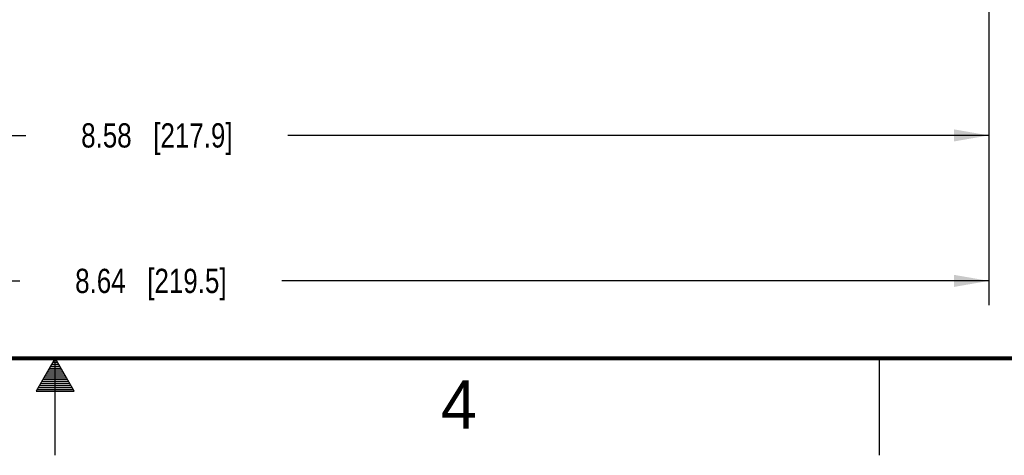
# Model space of a CAD drawing. Header units: inches. Extents: x 0 to 34, y 0 to 22.
# Tile 53 of 101: x 16.8 to 21.9, y 0 to 2.2. Entities that reach past the tile are written whole.
import ezdxf

# ---------------------------------------------------------------- set-up
doc = ezdxf.new("R2010")
doc.units = ezdxf.units.IN
doc.header["$LTSCALE"] = 1.87
doc.header["$MEASUREMENT"] = 0
doc.layers.get('0').update_dxf_attribs({"linetype": 'CONTINUOUS'})
doc.layers.add('DIMENSIONS', color=7, linetype='CONTINUOUS')
doc.styles.get("Standard").update_dxf_attribs({"font": 'txt', "width": 0.8})
doc.styles.add('TEXTSTYLE_2', font='txt')
doc.dimstyles.new('DIMSTYLE_1', dxfattribs={"dimtxt": 0.125, "dimasz": 0.18, "dimexe": 0.125, "dimexo": 0.0625, "dimgap": 0.0625, "dimtad": 0, "dimtih": 1, "dimtoh": 1, "dimzin": 4, "dimdsep": 46, "dimtxsty": 'STANDARD', "dimblk": '_FILLED', "dimblk1": '_FILLED', "dimblk2": '_FILLED', "dimcen": 0.09, "dimazin": 1, "dimtp": 0.001, "dimtm": 0.001, "dimtfac": 1, "dimtofl": 0, "dimtmove": 0, "dimatfit": 3, "dimldrblk": '_FILLED', "dimfxl": 1, "dimtolj": 1, "dimtzin": 4, "dimarcsym": 0})

# ---------------------------------------------------------------- blocks, each defined once
blk = doc.blocks.new('_FILLED')
at = {"color": 0, "linetype": 'BYBLOCK'}
blk.add_solid([(0, 0), (-1, 0.174), (-1, -0.174)], dxfattribs=at)
blk = doc.blocks.new('*D12')
at = {"layer": 'DIMENSIONS', "color": 2, "linetype": 'CONTINUOUS'}
for p, q in [((13.2345, 3.2766), (13.2345, 1.5241)), ((21.8135, 3.1866), (21.8135, 1.5241)), ((13.2345, 1.6491), (16.849, 1.6491)), ((21.8135, 1.6491), (18.199, 1.6491))]:
    blk.add_line(p, q, dxfattribs=at)
at = {"layer": 'DIMENSIONS', "color": 2, "linetype": 'CONTINUOUS', "xscale": 0.18, "yscale": 0.18, "zscale": 0.18, "rotation": 180}
blk.add_blockref('_FILLED', (13.2345, 1.6491), dxfattribs=at)
at = {"layer": 'DIMENSIONS', "color": 2, "linetype": 'CONTINUOUS', "xscale": 0.18, "yscale": 0.18, "zscale": 0.18}
blk.add_blockref('_FILLED', (21.8135, 1.6491), dxfattribs=at)
at = {"layer": 'DIMENSIONS', "color": 2, "linetype": 'CONTINUOUS', "insert": (17.524, 1.7116), "char_height": 0.125, "width": 1.225, "attachment_point": 2, "line_spacing_factor": 0.9}
blk.add_mtext('8.58{\\ftxt.shx;\\W1.000000;\\H0.125000; }[217.9]', dxfattribs=at)
blk = doc.blocks.new('*D15')
at = {"layer": 'DIMENSIONS', "color": 2, "linetype": 'CONTINUOUS'}
for p, q in [((13.1725, 4.6604), (13.1725, 0.7741)), ((21.8135, 3.1866), (21.8135, 0.7741)), ((13.1725, 0.8991), (16.818, 0.8991)), ((21.8135, 0.8991), (18.168, 0.8991))]:
    blk.add_line(p, q, dxfattribs=at)
at = {"layer": 'DIMENSIONS', "color": 2, "linetype": 'CONTINUOUS', "xscale": 0.18, "yscale": 0.18, "zscale": 0.18, "rotation": 180}
blk.add_blockref('_FILLED', (13.1725, 0.8991), dxfattribs=at)
at = {"layer": 'DIMENSIONS', "color": 2, "linetype": 'CONTINUOUS', "xscale": 0.18, "yscale": 0.18, "zscale": 0.18}
blk.add_blockref('_FILLED', (21.8135, 0.8991), dxfattribs=at)
at = {"layer": 'DIMENSIONS', "color": 2, "linetype": 'CONTINUOUS', "insert": (17.493, 0.9616), "char_height": 0.125, "width": 1.225, "attachment_point": 2, "line_spacing_factor": 0.9}
blk.add_mtext('8.64{\\ftxt.shx;\\W1.000000;\\H0.125000; }[219.5]', dxfattribs=at)

msp = doc.modelspace()

# ---------------------------------------------------------------- linework, layer by layer
at = {"color": 2, "linetype": 'CONTINUOUS'}
for p, q in [((17, 0.5), (16.902, 0.3303)), ((16.9769, 0.46), (17.0231, 0.46)), ((16.9827, 0.47), (17.0173, 0.47)), ((16.9885, 0.48), (17.0116, 0.48)), ((16.9942, 0.49), (17.0058, 0.49)), ((17.098, 0.3303), (17, 0.5)), ((17, 0), (17, 0.5)), ((21.25, 0), (21.25, 0.5)), ((16.9481, 0.41), (17.052, 0.41)), ((16.9538, 0.42), (17.0462, 0.42)), ((16.9596, 0.43), (17.0404, 0.43)), ((16.9654, 0.44), (17.0347, 0.44)), ((16.9712, 0.45), (17.0289, 0.45)), ((16.9192, 0.36), (17.0808, 0.36)), ((16.925, 0.37), (17.0751, 0.37)), ((16.9307, 0.38), (17.0693, 0.38)), ((16.9365, 0.39), (17.0635, 0.39)), ((16.9423, 0.4), (17.0578, 0.4)), ((16.902, 0.3303), (17.098, 0.3303)), ((16.9076, 0.34), (17.0924, 0.34)), ((16.9134, 0.35), (17.0866, 0.35))]:
    msp.add_line(p, q, dxfattribs=at)
at = {"color": 7, "linetype": 'CONTINUOUS', "const_width": 0.02}
msp.add_lwpolyline([(0.5, 0.5), (33.5, 0.5)], dxfattribs=at)

# ---------------------------------------------------------------- texts
at = {"color": 2, "linetype": 'CONTINUOUS', "insert": (18.9884, 0.3869), "char_height": 0.25, "width": 0.25, "attachment_point": 1, "line_spacing_factor": 0.9, "style": 'TEXTSTYLE_2'}
msp.add_mtext('4', dxfattribs=at)

# ---------------------------------------------------------------- dimensions: what is measured, and where the dimension line sits
at = {"layer": 'DIMENSIONS', "color": 2, "linetype": 'CONTINUOUS'}
for base, p2, picture, middle in [((13.1725, 0.8991), (13.1725, 4.7229), '*D15', (17.493, 0.8991)), ((13.2345, 1.6491), (13.2345, 3.3391), '*D12', (17.524, 1.6491))]:
    dim = msp.add_linear_dim(base=base, p1=(21.8135, 3.2491), p2=p2, angle=180, dimstyle='DIMSTYLE_1', dxfattribs=at)
    dim.commit()
    dim.dimension.update_dxf_attribs({"geometry": picture, "text_midpoint": middle, "dimtype": 160})

doc.saveas('drawing.dxf')
